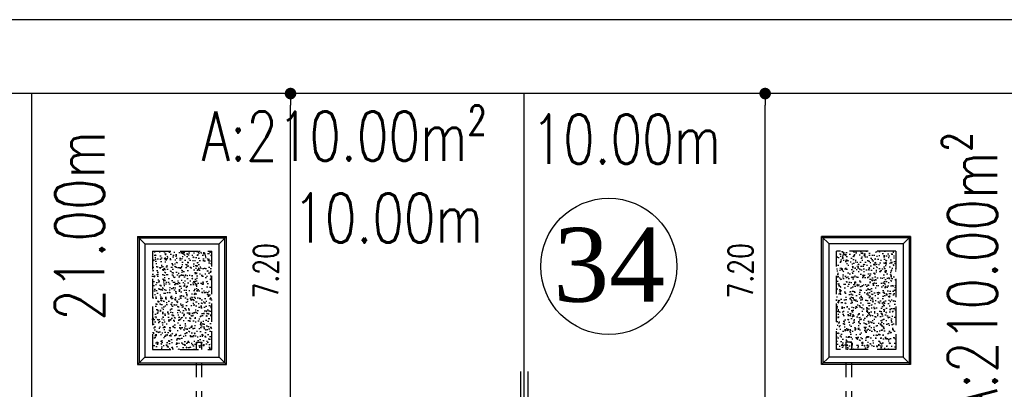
# Model space of a CAD drawing. Header units: millimetres. Extents: x 301 to 1479, y 491 to 1341.
# Tile 195 of 256: x 450 to 470, y 615 to 622. Entities that reach past the tile are written whole.
import ezdxf
from ezdxf.enums import TextEntityAlignment as Align

# ---------------------------------------------------------------- set-up
doc = ezdxf.new("R2010")
doc.units = ezdxf.units.MM
doc.header["$LTSCALE"] = 1.5
doc.header["$MEASUREMENT"] = 0
doc.linetypes.add('HIDDEN', pattern=[0.375, 0.25, -0.125])
doc.linetypes.add('PHANTOM2', pattern=[1.25, 0.625, -0.125, 0.125, -0.125, 0.125, -0.125])
for name, color, linetype in [('AP&SA', 254, 'HIDDEN'), ('Blk', 7, 'Continuous'), ('boundary', 3, 'Continuous'), ('Boundary Wall', 64, 'Continuous'), ('DIM', 6, 'Continuous'), ('Hatch Aggregate', 252, 'Continuous'), ('Kerb', 251, 'Continuous'), ('PVC Pipe 110', 69, 'Continuous'), ('ROAD', 8, 'Continuous'), ('TEXT', 7, 'Continuous'), ('TXTAREA', 10, 'Continuous')]:
    doc.layers.add(name, color=color, linetype=linetype)
doc.styles.add('RS1', font='romans.shx', dxfattribs={"width": 0.75, "height": 0.5})
doc.styles.add('RS2', font='romans.shx', dxfattribs={"width": 0.75, "height": 1})
doc.styles.add('times', font='times.ttf')
doc.dimstyles.new('Souillac5', dxfattribs={"dimscale": 0.5, "dimtxt": 0.5, "dimasz": 0.47, "dimexe": 0, "dimexo": 1, "dimgap": 0.5, "dimtad": 1, "dimzin": 0, "dimdsep": 46, "dimtxsty": 'RS1', "dimblk": 'DOT', "dimcen": 3, "dimse1": 1, "dimse2": 1, "dimclrd": 6, "dimclre": 6, "dimclrt": 7, "dimaunit": 1, "dimadec": 0, "dimazin": 0, "dimtfac": 1, "dimtofl": 0, "dimtmove": 1, "dimatfit": 3, "dimfxl": 1, "dimtolj": 1, "dimtzin": 0, "dimlwe": -1, "dimarcsym": 0})
pattern_1 = [(140, (33568.45174, -774197.05092), (0.018825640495, 0.21517805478), [0.0225, -0.2475]), (85, (33568.45174, -774197.05092), (-0.22565764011, -0.041625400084), [0.018, -0.198]), (190.45144446, (33568.45331, -774197.033), (-0.20683199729, 0.17355265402), [0.0191220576, -0.2103426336]), (136.1842, (33568.39174, -774197.05092), (0.04965578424, 0.3201723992), [0.03375, -0.37125]), (186.63563549, (33568.39588, -774197.02424), (-0.29223558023, 0.2803985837), [0.0286831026, -0.315514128]), (81.18416399, (33568.39174, -774197.05092), (-0.29223558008, 0.28039858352), [0.027, -0.2970000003]), (111, (33568.40674, -774197.02092), (0.1207856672, 0.179072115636), [0.0225, -0.2475]), (56, (33568.40674, -774197.02092), (-0.217545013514, 0.072994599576), [0.018, -0.198]), (161.45144474, (33568.4168, -774197.006), (-0.09675934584, 0.25206671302), [0.019122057, -0.2103426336]), (127.5, (33568.45174, -774197.05092), (-0.0998681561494, 0.003647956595), [0, -0.1956, 0, -0.201, 0, -0.19875]), (97.5, (33568.45174, -774197.05092), (-0.118323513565, 0.078920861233), [0, -0.1146, 0, -0.1911, 0, -0.07575]), (57.5, (33568.45174, -774197.11782), (0.00676646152, 0.160146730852), [0, -0.075, 0, -0.234, 0, -0.3105]), (47.5, (33568.45174, -774197.14782), (-0.0300314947, 0.174955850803), [0, -0.0975, 0, -0.1554, 0, -0.2205])]

# ---------------------------------------------------------------- blocks, each defined once
blk = doc.blocks.new('SSSU-D2')
at = {"layer": 'Hatch Aggregate'}
h = blk.add_hatch(dxfattribs=at)
h.set_pattern_fill('AR-CONC', color=256, scale=0.03, angle=90)
h.set_pattern_definition(pattern_1)
h.paths.add_polyline_path([(-12.795, 2), (-14, 2), (-14, 4), (-12.795, 4)])
h = blk.add_hatch(dxfattribs=at)
h.set_pattern_fill('AR-CONC', color=256, scale=0.03, angle=90)
h.set_pattern_definition(pattern_1)
h.paths.add_polyline_path([(-0.105, 2), (1.1, 2), (1.1, 4), (-0.105, 4)])
at = {"layer": 'AP&SA', "linetype": 'HIDDEN'}
for p, q in [((-14, 4), (-14, 2)), ((-14, 4), (-12.795, 4)), ((-12.795, 2), (-12.795, 4)), ((-0.105, 2), (-0.105, 4)), ((1.1, 4), (-0.105, 4)), ((1.1, 4), (1.1, 2)), ((-14, 2), (-12.795, 2)), ((1.1, 2), (-0.105, 2))]:
    blk.add_line(p, q, dxfattribs=at)
at = {"layer": 'Boundary Wall', "linetype": 'ByBlock'}
for p, q in [((-6.525, 1.555), (-6.525, 0)), ((-6.375, 1.555), (-6.375, 0))]:
    blk.add_line(p, q, dxfattribs=at)
at = {"layer": 'Kerb'}
for p, q in [((-14.3, 4.3), (-14.3, 1.7)), ((-14.3, 4.3), (-12.495, 4.3)), ((-14.15, 4.15), (-14.3, 4.3)), ((-14.27, 4.27), (-14.27, 1.73)), ((-14.27, 4.27), (-12.525, 4.27)), ((-12.645, 4.15), (-12.495, 4.3)), ((-12.525, 1.73), (-12.525, 4.27)), ((-12.495, 1.7), (-12.495, 4.3)), ((-0.405, 1.7), (-0.405, 4.3)), ((1.4, 4.3), (-0.405, 4.3)), ((-0.255, 4.15), (-0.405, 4.3)), ((-0.375, 1.73), (-0.375, 4.27)), ((1.37, 4.27), (-0.375, 4.27)), ((1.25, 4.15), (1.4, 4.3)), ((1.37, 4.27), (1.37, 1.73)), ((1.4, 4.3), (1.4, 1.7)), ((-14.15, 4.15), (-14.15, 1.85)), ((-14.15, 4.15), (-12.645, 4.15)), ((-12.645, 1.85), (-12.645, 4.15)), ((-0.255, 1.85), (-0.255, 4.15)), ((1.25, 4.15), (-0.255, 4.15)), ((1.25, 4.15), (1.25, 1.85)), ((-14.15, 1.85), (-14.3, 1.7)), ((-14.15, 1.85), (-12.645, 1.85)), ((-12.645, 1.85), (-12.495, 1.7)), ((-0.255, 1.85), (-0.405, 1.7)), ((1.25, 1.85), (-0.255, 1.85)), ((1.25, 1.85), (1.4, 1.7)), ((-14.3, 1.7), (-12.495, 1.7)), ((-14.27, 1.73), (-12.525, 1.73)), ((1.4, 1.7), (-0.405, 1.7)), ((1.37, 1.73), (-0.375, 1.73))]:
    blk.add_line(p, q, dxfattribs=at)
at = {"layer": 'PVC Pipe 110', "linetype": 'PHANTOM2', "ltscale": 2}
for p, q in [((-12.94, 3.963), (-12.913, 3.857)), ((0.04, 3.963), (0.013, 3.857))]:
    blk.add_line(p, q, dxfattribs=at)
at = {"layer": 'PVC Pipe 110', "linetype": 'PHANTOM2', "ltscale": 0.03}
for p, q in [((-13.105, 2.15), (-12.995, 2.15)), ((0.205, 2.15), (0.095, 2.15))]:
    blk.add_line(p, q, dxfattribs=at)
at = {"layer": 'PVC Pipe 110', "linetype": 'PHANTOM2', "ltscale": 1.5}
for p, q in [((-13.105, -0.25), (-13.105, 2.15)), ((-12.995, -0.25), (-12.995, 2.15)), ((0.095, -0.25), (0.095, 2.15)), ((0.205, -0.25), (0.205, 2.15))]:
    blk.add_line(p, q, dxfattribs=at)
blk = doc.blocks.new('_DOT')
at = {"color": 0, "linetype": 'ByBlock'}
blk.add_line((-0.5, 0), (-1, 0), dxfattribs=at)
at = {"color": 0, "linetype": 'ByBlock', "const_width": 0.5}
blk.add_lwpolyline([(-0.25, 0, 1), (0.25, 0, 1)], format="xyb", close=True, dxfattribs=at)
blk = doc.blocks.new('*D71')
at = {"layer": 'DEFPOINTS', "color": 0, "transparency": 16777216}
for p in [(455.004, 620.769), (455.144, 620.769), (455.004, 613.569)]:
    blk.add_point(p, dxfattribs=at)
at = {"layer": 'DIM', "color": 6, "lineweight": -2, "transparency": 16777216}
blk.add_line((455.144, 613.804), (455.144, 620.534), dxfattribs=at)
at = {"layer": 'DIM', "color": 6, "lineweight": -2, "transparency": 16777216, "xscale": 0.235, "yscale": 0.235, "zscale": 0.235}
for p, rotation in [((455.144, 620.769), 90), ((455.144, 613.569), 270)]:
    blk.add_blockref('_DOT', p, dxfattribs=dict(at, rotation=rotation))
at = {"layer": 'DIM', "color": 7, "transparency": 16777216, "insert": (454.644, 617.169), "char_height": 0.5, "attachment_point": 5, "rotation": 90, "style": 'RS1'}
blk.add_mtext('\\A1;7.20', dxfattribs=at)
blk = doc.blocks.new('*D73')
at = {"layer": 'DEFPOINTS', "color": 0, "transparency": 16777216}
for p in [(464.785, 620.769), (464.925, 620.769), (464.925, 613.569)]:
    blk.add_point(p, dxfattribs=at)
at = {"layer": 'DIM', "color": 6, "lineweight": -2, "transparency": 16777216}
blk.add_line((464.785, 613.804), (464.785, 620.534), dxfattribs=at)
at = {"layer": 'DIM', "color": 6, "lineweight": -2, "transparency": 16777216, "xscale": 0.235, "yscale": 0.235, "zscale": 0.235}
for p, rotation in [((464.785, 620.769), 90), ((464.785, 613.569), 270)]:
    blk.add_blockref('_DOT', p, dxfattribs=dict(at, rotation=rotation))
at = {"layer": 'DIM', "color": 7, "transparency": 16777216, "insert": (464.285, 617.169), "char_height": 0.5, "attachment_point": 5, "rotation": 90, "style": 'RS1'}
blk.add_mtext('\\A1;7.20', dxfattribs=at)

msp = doc.modelspace()

# ---------------------------------------------------------------- linework, layer by layer
at = {"layer": 'boundary'}
for p, q in [((449.8876, 578.769), (449.8876, 620.769)), ((449.8876, 578.769), (449.8876, 620.769)), ((459.8876, 578.769), (459.8876, 620.769))]:
    msp.add_line(p, q, dxfattribs=at)
at = {"layer": 'ROAD'}
for p, q in [((489.4676, 622.269), (334.0571, 622.269)), ((489.4676, 620.769), (333.7664, 620.769))]:
    msp.add_line(p, q, dxfattribs=at)
at = {"layer": 'TXTAREA'}
msp.add_circle((461.609, 617.2595), 1.3831, dxfattribs=at)

# ---------------------------------------------------------------- block references
at = {"layer": 'Blk'}
msp.add_blockref('SSSU-D2', (466.3376, 613.569), dxfattribs=at)

# ---------------------------------------------------------------- texts
at = {"layer": 'TEXT', "style": 'RS2', "width": 0.75}
for s, rotation, p in [('A:210.00m²', 0.01044, (453.3404, 619.4043)), ('10.00m', 0.01044, (460.0367, 619.3442)), ('21.00m', 89.94887, (451.3591, 616.1527)), ('A:210.00m²', 89.98956, (469.4971, 614.1936)), ('10.00m', 0.01044, (455.1975, 617.7417))]:
    msp.add_text(s, height=1, rotation=rotation, dxfattribs=at).set_placement(p)
at = {"layer": 'TXTAREA', "style": 'times'}
msp.add_text('34', height=1.5, dxfattribs=at).set_placement((461.6166, 617.293), align=Align.MIDDLE_CENTER)

# ---------------------------------------------------------------- dimensions: what is measured, and where the dimension line sits
at = {"layer": 'DIM'}
for base, p1, p2, picture, middle in [((455.1437, 620.769), (455.0035, 613.569), (455.0035, 620.769), '*D71', (454.6437, 617.169)), ((464.7851, 620.769), (464.9253, 613.569), (464.9253, 620.769), '*D73', (464.2851, 617.169))]:
    dim = msp.add_linear_dim(base=base, p1=p1, p2=p2, angle=90, dimstyle='Souillac5', dxfattribs=at)
    dim.commit()
    dim.dimension.update_dxf_attribs({"geometry": picture, "text_midpoint": middle})

doc.saveas('drawing.dxf')
